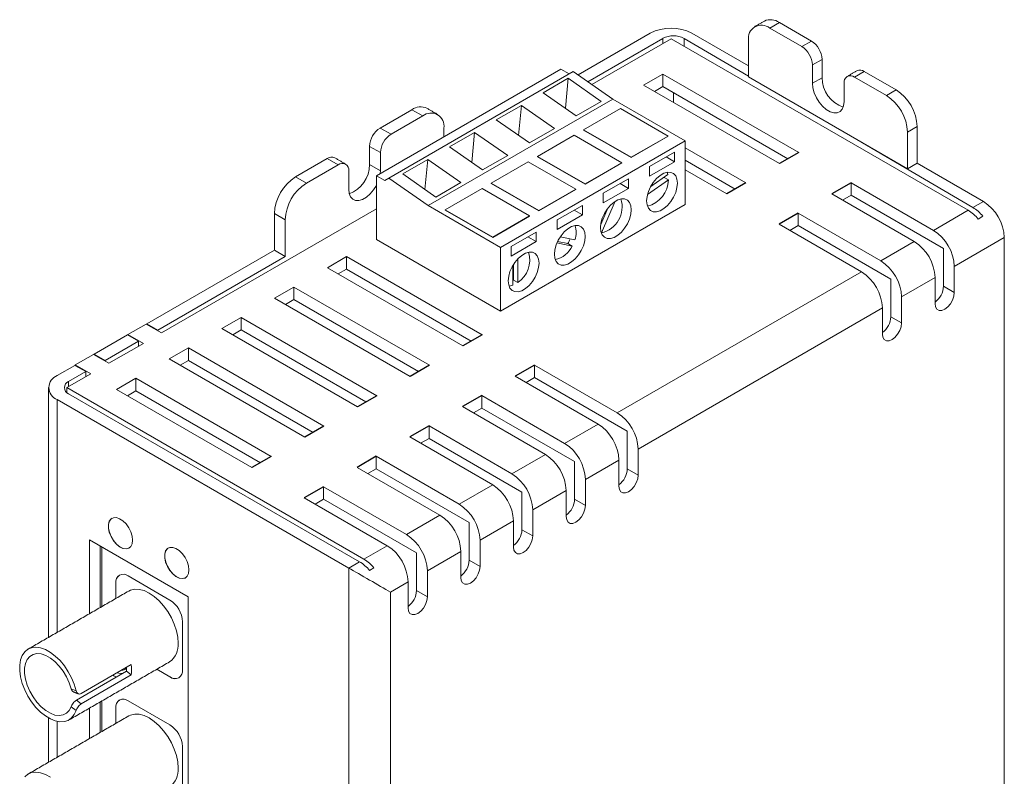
# Model space of a CAD drawing. Header units: inches. Extents: x 0 to 301, y 0 to 227.
# Tile 8 of 8: x 252 to 293, y 127 to 159. Entities that reach past the tile are written whole.
import ezdxf

# ---------------------------------------------------------------- set-up
doc = ezdxf.new("R2010")
doc.units = ezdxf.units.IN
doc.header["$MEASUREMENT"] = 0

msp = doc.modelspace()

# ---------------------------------------------------------------- linework, layer by layer
at = {"color": 7, "linetype": 'Continuous', "lineweight": 15}
for p, q in [((283.3502, 158.8302), (283.7603, 159.067)), ((283.3502, 158.8302), (284.7119, 158.044)), ((283.7603, 159.067), (285.122, 158.2808)), ((278.2822, 158.616), (275.2178, 156.847)), ((278.8199, 158.3957), (275.6337, 156.5564)), ((278.8199, 158.1801), (278.8199, 158.3957)), ((282.4521, 156.7944), (279.7211, 158.3938)), ((279.7211, 158.0576), (279.7211, 158.3938)), ((282.4521, 157.2293), (280.05, 158.616)), ((275.8027, 156.4383), (279.1644, 158.379)), ((279.1644, 158.379), (291.7763, 151.0983)), ((282.4521, 156.7558), (282.4521, 158.3117)), ((284.7119, 158.044), (285.122, 158.2808)), ((285.1609, 157.2663), (285.571, 157.5031)), ((285.1609, 157.2663), (285.1609, 156.4885)), ((285.571, 157.5031), (285.571, 156.7253)), ((266.6605, 152.5672), (274.4918, 157.088)), ((267.1851, 152.4669), (275.0163, 156.9877)), ((274.8409, 156.8865), (274.4918, 157.088)), ((276.686, 155.8213), (275.0163, 156.9877)), ((278.8123, 156.881), (277.9965, 156.41)), ((278.8123, 156.881), (284.5806, 153.5511)), ((278.8123, 156.3503), (278.8123, 156.881)), ((287.0514, 154.1007), (282.4521, 156.7558)), ((285.1609, 156.4885), (285.571, 156.7253)), ((286.9569, 156.748), (287.367, 156.9847)), ((286.9569, 156.748), (288.3039, 155.9705)), ((287.367, 156.9847), (288.714, 156.2073)), ((274.7997, 156.6996), (273.7353, 156.0852)), ((274.6797, 155.4254), (274.7997, 156.6996)), ((276.2043, 155.7185), (274.7997, 156.6996)), ((283.7639, 153.0806), (277.9965, 156.41)), ((278.8123, 156.3503), (278.4562, 156.1446)), ((278.8123, 156.3503), (284.1204, 153.286)), ((286.5079, 155.7109), (286.5079, 156.4887)), ((273.7353, 156.0852), (275.1398, 155.104)), ((279.2722, 155.6736), (279.2722, 156.0848)), ((288.3039, 155.9705), (288.714, 156.2073)), ((268.8548, 151.3005), (276.686, 155.8213)), ((272.8124, 155.5524), (271.748, 154.9379)), ((272.6924, 154.2781), (272.8124, 155.5524)), ((274.2169, 154.5712), (272.8124, 155.5524)), ((275.1398, 155.104), (276.2043, 155.7185)), ((279.7597, 154.0469), (276.686, 155.8213)), ((266.8182, 154.5905), (268.1653, 155.3681)), ((267.2779, 154.3252), (268.6249, 155.1028)), ((268.6249, 155.1028), (268.1653, 155.3681)), ((277.0164, 155.416), (275.4515, 154.5126)), ((279.0364, 154.2499), (277.0164, 155.416)), ((271.748, 154.9379), (273.1525, 153.9567)), ((289.202, 154.415), (289.6121, 154.6518)), ((289.6121, 154.6518), (289.6121, 153.0959)), ((267.2779, 154.3252), (266.8182, 154.5905)), ((269.5229, 154.5842), (269.5229, 154.2196)), ((270.825, 154.4051), (269.7606, 153.7906)), ((270.705, 153.1309), (270.825, 154.4051)), ((272.2296, 153.4239), (270.825, 154.4051)), ((273.1525, 153.9567), (274.2169, 154.5712)), ((275.0586, 154.2858), (273.4937, 153.3824)), ((277.0786, 153.1197), (275.0586, 154.2858)), ((275.4515, 154.5126), (277.4715, 153.3465)), ((275.4515, 154.5126), (275.4515, 154.5004)), ((275.4515, 154.5004), (277.4715, 153.3343)), ((277.4715, 153.3465), (279.0364, 154.2499)), ((277.4715, 153.3343), (279.0364, 154.2377)), ((279.0364, 154.2499), (279.0364, 154.2377)), ((289.202, 154.415), (289.202, 152.8591)), ((266.8288, 153.5475), (266.3692, 153.8128)), ((266.3692, 153.035), (266.3692, 153.8128)), ((269.7606, 153.7906), (271.1652, 152.8094)), ((271.9285, 149.526), (279.7597, 154.0469)), ((279.7597, 151.3457), (279.7597, 154.0469)), ((291.9784, 151.215), (287.0514, 154.1007)), ((289.202, 152.8591), (287.0514, 154.1007)), ((266.8288, 152.7697), (266.8288, 153.5475)), ((271.1652, 152.8094), (272.2296, 153.4239)), ((273.4937, 153.3824), (275.5137, 152.2163)), ((273.4937, 153.3824), (273.4937, 153.3701)), ((273.4937, 153.3701), (275.5137, 152.2041)), ((279.3162, 153.5683), (278.2454, 152.9501)), ((279.3162, 153.1602), (279.3162, 153.5683)), ((279.7597, 153.7517), (282.3417, 152.2612)), ((263.2261, 152.5168), (264.5732, 153.2945)), ((263.6858, 152.2515), (265.0328, 153.0291)), ((265.0328, 153.0291), (264.5732, 153.2945)), ((266.8288, 152.7697), (266.3692, 153.035)), ((268.8377, 153.2578), (267.7733, 152.6433)), ((268.7177, 151.9836), (268.8377, 153.2578)), ((270.2422, 152.2766), (268.8377, 153.2578)), ((273.1008, 153.1556), (271.5359, 152.2522)), ((275.1208, 151.9895), (273.1008, 153.1556)), ((275.5137, 152.2163), (277.0786, 153.1197)), ((275.5137, 152.2041), (277.0786, 153.1074)), ((277.0786, 153.1197), (277.0786, 153.1074)), ((277.4715, 153.3465), (277.4715, 153.3343)), ((278.2454, 152.5421), (279.3162, 153.1602)), ((278.9627, 153.3642), (279.3162, 153.1602)), ((279.7597, 153.221), (281.8815, 151.9961)), ((289.202, 152.8591), (289.6121, 153.0959)), ((292.4243, 151.4724), (289.6121, 153.0959)), ((265.4818, 152.7698), (265.4818, 151.9921)), ((266.6605, 152.5672), (266.6605, 149.8659)), ((267.0097, 152.3656), (266.6605, 152.5672)), ((266.8226, 152.6607), (266.8288, 152.7697)), ((267.7733, 152.6433), (269.1778, 151.6622)), ((278.2454, 152.9501), (278.2454, 152.5421)), ((279.03, 152.6177), (278.3, 152.1077)), ((279.03, 152.6177), (278.9937, 152.7103)), ((281.525, 151.7907), (279.7597, 152.8098)), ((263.6858, 152.2515), (263.2261, 152.5168)), ((267.1851, 152.4669), (267.0097, 152.3656)), ((268.8548, 151.3005), (267.1851, 152.4669)), ((269.1778, 151.6622), (270.2422, 152.2766)), ((271.5359, 152.2522), (271.5359, 152.2399)), ((271.5359, 152.2522), (273.5559, 151.0861)), ((271.5359, 152.2399), (273.5559, 151.0738)), ((275.5137, 152.2163), (275.5137, 152.2041)), ((277.3584, 152.4381), (276.2876, 151.8199)), ((277.0049, 152.234), (277.3584, 152.03)), ((277.3584, 152.03), (277.3584, 152.4381)), ((278.166, 151.7758), (279.0514, 152.3944)), ((279.0514, 152.3944), (278.8746, 152.4965)), ((286.8018, 152.2688), (290.3028, 150.2477)), ((286.8018, 151.738), (286.8018, 152.2688)), ((271.143, 152.0254), (269.5781, 151.122)), ((273.1629, 150.8593), (271.143, 152.0254)), ((273.5559, 151.0861), (275.1208, 151.9895)), ((273.5559, 151.0738), (275.1208, 151.9772)), ((275.1208, 151.9895), (275.1208, 151.9772)), ((276.2876, 151.4119), (277.3584, 152.03)), ((276.2876, 151.8199), (276.2876, 151.4119)), ((289.487, 149.7767), (285.9851, 151.7983)), ((286.8018, 151.738), (286.4456, 151.5324)), ((286.8018, 151.738), (290.7271, 149.472)), ((271.9285, 149.526), (268.8548, 151.3005)), ((271.9285, 146.8248), (279.7597, 151.3457)), ((275.4006, 151.3078), (274.3298, 150.6897)), ((275.4006, 150.8998), (275.4006, 151.3078)), ((276.2096, 150.1405), (276.7955, 151.4818)), ((291.9784, 151.215), (292.4243, 151.4724)), ((257.5407, 145.8959), (266.6605, 151.1607)), ((262.7877, 150.6961), (262.3281, 150.9614)), ((262.3281, 149.4059), (262.3281, 150.9614)), ((269.5781, 151.122), (269.5781, 151.1097)), ((269.5781, 151.122), (271.5981, 149.9559)), ((269.5781, 151.1097), (271.5981, 149.9436)), ((273.5559, 151.0861), (273.5559, 151.0738)), ((274.3298, 150.2816), (275.4006, 150.8998)), ((275.0471, 151.1038), (275.4006, 150.8998)), ((276.4848, 151.1943), (276.1773, 150.4904)), ((284.563, 150.9789), (288.0662, 148.9565)), ((284.563, 150.4481), (284.563, 150.9789)), ((290.3028, 150.2477), (291.7763, 151.0983)), ((262.7877, 149.1406), (262.7877, 150.6961)), ((271.5981, 149.9559), (273.1629, 150.8593)), ((271.5981, 149.9436), (273.1629, 150.847)), ((273.1629, 150.8593), (273.1629, 150.847)), ((274.3298, 150.6897), (274.3298, 150.2816)), ((287.2503, 148.4855), (283.7463, 150.5084)), ((284.563, 150.4481), (284.2068, 150.2425)), ((284.563, 150.4481), (288.4904, 148.1808)), ((292.2006, 150.7281), (292.3996, 150.843)), ((273.4428, 150.1776), (272.372, 149.5595)), ((273.4428, 149.7696), (273.4428, 150.1776)), ((276.2033, 150.1441), (276.2096, 150.1405)), ((266.6605, 149.8659), (271.9285, 146.8248)), ((271.5981, 149.9559), (271.5981, 149.9436)), ((272.372, 149.1514), (273.4428, 149.7696)), ((273.0893, 149.9736), (273.4428, 149.7696)), ((274.319, 149.713), (274.9656, 149.5826)), ((274.3467, 149.7738), (274.7889, 149.6847)), ((275.0804, 149.8453), (274.4592, 149.9705)), ((274.9656, 149.5826), (274.7889, 149.6847)), ((288.0662, 148.9565), (289.487, 149.7767)), ((293.3082, 149.9415), (291.1867, 148.7168)), ((293.3082, 110.5026), (293.3082, 149.9415)), ((262.3281, 149.4059), (256.9166, 146.2819)), ((262.7877, 149.1406), (262.3281, 149.4059)), ((271.9285, 146.8248), (271.9285, 149.526)), ((272.372, 149.5595), (272.372, 149.1514)), ((290.7271, 147.874), (290.7271, 149.472)), ((262.7877, 149.1406), (257.3762, 146.0166)), ((265.3925, 149.1339), (264.5766, 148.6629)), ((265.3925, 149.1339), (271.1474, 145.8116)), ((265.3925, 148.6031), (265.3925, 149.1339)), ((272.4796, 148.1358), (272.4796, 148.807)), ((272.6564, 148.0338), (272.6564, 149.0352)), ((270.3307, 145.3411), (264.5766, 148.6629)), ((265.3925, 148.6031), (265.0363, 148.3975)), ((265.3925, 148.6031), (270.6872, 145.5465)), ((272.4513, 148.7606), (272.4513, 147.9153)), ((276.883, 142.5006), (287.2503, 148.4855)), ((291.1867, 147.6087), (291.1867, 148.7168)), ((272.4796, 148.1358), (272.6564, 148.0338)), ((288.4904, 146.5828), (288.4904, 148.1808)), ((290.3708, 148.2458), (288.9501, 147.4256)), ((290.3708, 148.2458), (290.3708, 147.1377)), ((263.1558, 147.8427), (262.3399, 147.3717)), ((263.1558, 147.8427), (268.9085, 144.5217)), ((263.1558, 147.3119), (263.1558, 147.8427)), ((290.7271, 147.874), (291.1867, 147.6087)), ((268.0918, 144.0512), (262.3399, 147.3717)), ((263.1558, 147.3119), (262.7996, 147.1063)), ((263.1558, 147.3119), (268.4484, 144.2566)), ((288.9501, 146.3175), (288.9501, 147.4256)), ((288.1342, 146.9546), (277.7668, 140.9696)), ((288.1342, 146.9546), (288.1342, 145.8465)), ((256.1134, 145.8271), (256.8867, 146.2735)), ((256.8867, 146.2735), (257.5407, 145.8959)), ((257.3762, 146.0166), (256.9166, 146.2819)), ((256.9166, 146.2562), (256.9166, 146.2819)), ((260.9192, 146.5515), (260.1033, 146.0805)), ((260.9192, 146.5515), (266.6697, 143.2318)), ((260.9192, 146.0208), (260.9192, 146.5515)), ((288.4904, 146.5828), (288.9501, 146.3175)), ((257.3762, 145.9909), (257.3762, 146.0166)), ((265.853, 142.7613), (260.1033, 146.0805)), ((260.9192, 146.0208), (260.563, 145.8151)), ((260.9192, 146.0208), (266.2095, 142.9667)), ((256.0989, 145.8098), (254.68, 144.9907)), ((256.5585, 145.5445), (255.1396, 144.7254)), ((255.3049, 144.6052), (256.7675, 145.4495)), ((256.0989, 145.8098), (256.5585, 145.5445)), ((256.1134, 145.8271), (256.7675, 145.4495)), ((256.1134, 145.8015), (256.1134, 145.8271)), ((256.5585, 145.3289), (256.5585, 145.5445)), ((258.6825, 145.2603), (257.8667, 144.7893)), ((258.6825, 145.2603), (264.4308, 141.9419)), ((258.6825, 144.7296), (258.6825, 145.2603)), ((253.8777, 144.5365), (254.6509, 144.9828)), ((254.6509, 144.9828), (255.3049, 144.6052)), ((255.1396, 144.7254), (254.68, 144.9907)), ((254.68, 144.966), (254.68, 144.9907)), ((255.1396, 144.7007), (255.1396, 144.7254)), ((263.6141, 141.4714), (257.8667, 144.7893)), ((258.6825, 144.7296), (258.3264, 144.5239)), ((258.6825, 144.7296), (263.9706, 141.6768)), ((253.8641, 144.5197), (253.1092, 144.0839)), ((254.3237, 144.2544), (253.5936, 143.8329)), ((253.8641, 144.5197), (254.3237, 144.2544)), ((253.8777, 144.5365), (254.5318, 144.1589)), ((253.8777, 144.5118), (253.8777, 144.5365)), ((254.3237, 144.0388), (254.3237, 144.2544)), ((273.3687, 144.5293), (276.883, 142.5006)), ((273.3687, 143.9986), (273.3687, 144.5293)), ((253.5197, 143.5746), (254.5318, 144.1589)), ((253.5936, 143.6173), (253.5936, 143.8329)), ((256.4459, 143.9691), (255.63, 143.4981)), ((256.4459, 143.9691), (262.1919, 140.652)), ((256.4459, 143.4384), (256.4459, 143.9691)), ((276.0671, 142.0296), (272.552, 144.0588)), ((273.3687, 143.9986), (273.0125, 143.793)), ((273.3687, 143.9986), (277.3072, 141.7249)), ((253.5197, 143.3657), (253.5197, 143.5746)), ((266.1316, 136.2939), (253.5197, 143.5746)), ((261.3753, 140.1815), (255.63, 143.4981)), ((256.4459, 143.4384), (256.0897, 143.2328)), ((256.4459, 143.4384), (261.7318, 140.3869)), ((265.4836, 135.9198), (253.1092, 143.0634)), ((253.1092, 143.0634), (253.1092, 133.189)), ((253.5936, 143.3145), (265.9432, 136.1852)), ((271.1298, 143.2394), (274.6463, 141.2094)), ((271.1298, 142.7087), (271.1298, 143.2394)), ((273.8304, 140.7384), (270.3131, 142.7689)), ((271.1298, 142.7087), (270.7736, 142.5031)), ((271.1298, 142.7087), (275.0706, 140.4337)), ((268.8909, 141.9495), (272.4097, 139.9182)), ((268.8909, 141.4188), (268.8909, 141.9495)), ((274.6463, 141.2094), (276.0671, 142.0296)), ((277.3072, 140.1269), (277.3072, 141.7249)), ((271.5938, 139.4472), (268.0742, 141.479)), ((268.8909, 141.4188), (268.5347, 141.2131)), ((268.8909, 141.4188), (272.8339, 139.1425)), ((277.7668, 139.8615), (277.7668, 140.9696)), ((266.6521, 140.6596), (270.173, 138.627)), ((266.6521, 140.1288), (266.6521, 140.6596)), ((272.4097, 139.9182), (273.8304, 140.7384)), ((275.0706, 138.8357), (275.0706, 140.4337)), ((276.951, 140.4986), (275.5302, 139.6784)), ((276.951, 140.4986), (276.951, 139.3906)), ((269.3571, 138.156), (265.8354, 140.1891)), ((266.6521, 140.1288), (266.2959, 139.9232)), ((266.6521, 140.1288), (270.5973, 137.8513)), ((277.3072, 140.1269), (277.7668, 139.8615)), ((275.5302, 138.5704), (275.5302, 139.6784)), ((264.4132, 139.3697), (267.9364, 137.3358)), ((264.4132, 138.8389), (264.4132, 139.3697)), ((270.173, 138.627), (271.5938, 139.4472)), ((274.7143, 139.2075), (273.2935, 138.3873)), ((274.7143, 139.2075), (274.7143, 138.0994)), ((267.1205, 136.8648), (263.5965, 138.8992)), ((264.4132, 138.8389), (264.057, 138.6333)), ((264.4132, 138.8389), (268.3606, 136.5601)), ((272.8339, 137.5445), (272.8339, 139.1425)), ((275.0706, 138.8357), (275.5302, 138.5704)), ((273.2935, 137.2792), (273.2935, 138.3873)), ((267.9364, 137.3358), (269.3571, 138.156)), ((272.4777, 137.9163), (271.0569, 137.0961)), ((272.4777, 137.9163), (272.4777, 136.8082)), ((270.5973, 136.2533), (270.5973, 137.8513)), ((272.8339, 137.5445), (273.2935, 137.2792)), ((254.4769, 137.1135), (254.4769, 133.9786)), ((258.669, 134.6934), (254.4769, 137.1135)), ((271.0569, 135.988), (271.0569, 137.0961)), ((254.9365, 134.2439), (254.9365, 136.8482)), ((255.0018, 134.2816), (255.0018, 136.8105)), ((266.1316, 136.2939), (267.1205, 136.8648)), ((268.3606, 134.9621), (268.3606, 136.5601)), ((270.241, 136.6251), (268.8202, 135.8049)), ((270.241, 136.6251), (270.241, 135.517)), ((270.5973, 136.2533), (271.0569, 135.988)), ((265.4836, 135.9198), (265.9432, 136.1852)), ((265.4836, 94.4396), (265.4836, 135.9198)), ((266.3675, 135.815), (266.5559, 135.9237)), ((257.8953, 134.5612), (256.1276, 135.5817)), ((268.8202, 134.6968), (268.8202, 135.8049)), ((255.6008, 135.2775), (255.5972, 135.2755)), ((255.5972, 135.2755), (255.5972, 134.6254)), ((255.6008, 135.2775), (255.6008, 134.6274)), ((268.0044, 135.3339), (267.2513, 134.8992)), ((268.0044, 135.3339), (268.0044, 134.2258)), ((258.669, 124.066), (258.669, 134.6934)), ((267.2513, 134.8992), (267.2513, 95.4603)), ((268.3606, 134.9621), (268.8202, 134.6968)), ((258.4257, 131.6013), (258.4257, 133.6427)), ((256.2507, 131.8186), (254.1294, 130.594)), ((256.0452, 131.536), (253.9238, 130.3114)), ((256.2506, 131.3802), (254.1293, 130.1556)), ((256.0452, 131.536), (256.2506, 131.3802)), ((257.3322, 131.6202), (257.8953, 131.2951)), ((257.3357, 131.6222), (257.8989, 131.2971)), ((257.8989, 131.2971), (257.8953, 131.2951)), ((253.7046, 130.797), (253.9127, 130.7144)), ((253.9125, 129.8773), (253.7044, 130.0351)), ((253.9238, 130.3114), (254.1293, 130.1556)), ((254.4769, 129.9719), (254.4769, 128.6783)), ((254.9365, 128.9436), (254.9365, 130.2372)), ((255.0018, 128.9813), (255.0018, 130.2749)), ((255.6008, 129.9773), (255.5972, 129.9752)), ((255.5972, 129.9752), (255.5972, 129.3251)), ((255.6008, 129.9773), (255.6008, 129.3271)), ((257.8953, 129.261), (256.1276, 130.2815)), ((253.1092, 129.4088), (253.1092, 127.8888)), ((258.4257, 126.3011), (258.4257, 128.3424))]:
    msp.add_line(p, q, dxfattribs=at)
at = {"color": 7, "linetype": 'Continuous', "lineweight": 15, "flags": 128}
for points in [[(285.1609, 156.4885), (285.1805, 156.2911), (285.238, 156.0825), (285.3303, 155.875), (285.4518, 155.6805), (285.5956, 155.5104), (285.7532, 155.3745), (285.9156, 155.2807), (286.0733, 155.2346), (286.217, 155.2387), (286.3386, 155.2929), (286.4308, 155.394), (286.4884, 155.5361), (286.5079, 155.7109)], [(279.4348, 152.2509), (279.4158, 152.4207), (279.3598, 152.5586), (279.2703, 152.6567), (279.1523, 152.7093), (279.0127, 152.7133), (278.8596, 152.6685), (278.702, 152.5775), (278.5489, 152.4456), (278.4093, 152.2804), (278.2913, 152.0916), (278.2017, 151.89), (278.1458, 151.6876), (278.1268, 151.4959), (278.1458, 151.3261), (278.2017, 151.1882), (278.2913, 151.09), (278.4093, 151.0374), (278.5489, 151.0334), (278.702, 151.0782), (278.8596, 151.1692), (279.0127, 151.3012), (279.1523, 151.4663), (279.2703, 151.6552), (279.3598, 151.8567), (279.4158, 152.0592), (279.4348, 152.2509)], [(265.4818, 151.9921), (265.5014, 151.8172), (265.559, 151.6752), (265.6512, 151.5741), (265.7727, 151.5199), (265.9165, 151.5158), (266.0741, 151.5619), (266.2365, 151.6557), (266.3942, 151.7915), (266.5379, 151.9617), (266.6595, 152.1562), (266.6605, 152.1582)], [(277.477, 151.1207), (277.4579, 151.2904), (277.402, 151.4284), (277.3125, 151.5265), (277.1945, 151.5791), (277.0549, 151.5831), (276.9018, 151.5383), (276.7442, 151.4473), (276.5911, 151.3154), (276.4515, 151.1502), (276.3335, 150.9614), (276.2439, 150.7598), (276.188, 150.5573), (276.169, 150.3656), (276.188, 150.1959), (276.2439, 150.0579), (276.3335, 149.9598), (276.4515, 149.9072), (276.5911, 149.9032), (276.7442, 149.948), (276.9018, 150.039), (277.0549, 150.1709), (277.1945, 150.3361), (277.3125, 150.525), (277.402, 150.7265), (277.4579, 150.929), (277.477, 151.1207)], [(275.5192, 149.9905), (275.5001, 150.1602), (275.4442, 150.2982), (275.3547, 150.3963), (275.2367, 150.4489), (275.0971, 150.4529), (274.944, 150.4081), (274.7864, 150.3171), (274.6333, 150.1852), (274.4937, 150.02), (274.3757, 149.8311), (274.2861, 149.6296), (274.2302, 149.4271), (274.2112, 149.2354), (274.2302, 149.0657), (274.2861, 148.9277), (274.3757, 148.8296), (274.4937, 148.777), (274.6333, 148.773), (274.7864, 148.8178), (274.944, 148.9088), (275.0971, 149.0407), (275.2367, 149.2059), (275.3547, 149.3948), (275.4442, 149.5963), (275.5001, 149.7988), (275.5192, 149.9905)], [(273.5613, 148.8603), (273.5423, 149.03), (273.4864, 149.168), (273.3969, 149.2661), (273.2789, 149.3187), (273.1393, 149.3227), (272.9862, 149.2779), (272.8286, 149.1869), (272.6755, 149.055), (272.5359, 148.8898), (272.4179, 148.7009), (272.3283, 148.4994), (272.2724, 148.2969), (272.2534, 148.1052), (272.2724, 147.9355), (272.3283, 147.7975), (272.4179, 147.6994), (272.5359, 147.6468), (272.6755, 147.6428), (272.8286, 147.6876), (272.9862, 147.7786), (273.1393, 147.9105), (273.2789, 148.0757), (273.3969, 148.2645), (273.4864, 148.4661), (273.5423, 148.6686), (273.5613, 148.8603)], [(272.2891, 147.8799), (272.2986, 147.8803), (272.4513, 147.9153)], [(290.3708, 147.1377), (290.3908, 147.0036), (290.4488, 146.9058), (290.539, 146.8537), (290.6527, 146.8524), (290.7788, 146.9021), (290.9048, 146.9979), (291.0186, 147.1305), (291.1088, 147.2868), (291.1667, 147.4516), (291.1867, 147.6087)], [(288.1342, 145.8465), (288.1542, 145.7125), (288.2121, 145.6146), (288.3024, 145.5625), (288.4161, 145.5612), (288.5421, 145.6109), (288.6682, 145.7068), (288.7819, 145.8393), (288.8722, 145.9956), (288.9301, 146.1604), (288.9501, 146.3175)], [(276.951, 139.3906), (276.9709, 139.2565), (277.0289, 139.1586), (277.1191, 139.1065), (277.2328, 139.1053), (277.3589, 139.155), (277.485, 139.2508), (277.5987, 139.3834), (277.6889, 139.5397), (277.7469, 139.7045), (277.7668, 139.8615)], [(274.7143, 138.0994), (274.7343, 137.9653), (274.7922, 137.8675), (274.8825, 137.8153), (274.9962, 137.8141), (275.1223, 137.8638), (275.2483, 137.9596), (275.362, 138.0922), (275.4523, 138.2485), (275.5102, 138.4133), (275.5302, 138.5704)], [(256.3128, 137.097), (256.2936, 137.269), (256.2376, 137.4503), (256.1488, 137.6276), (256.0339, 137.7876), (255.9013, 137.9186), (255.761, 138.0107), (255.6232, 138.0571), (255.4983, 138.0545), (255.3955, 138.003), (255.3224, 137.9064), (255.2844, 137.7719), (255.2844, 137.6094), (255.3224, 137.4311), (255.3955, 137.2501), (255.4983, 137.0798), (255.6232, 136.933), (255.761, 136.8204), (255.9013, 136.7505), (256.0339, 136.7283), (256.1488, 136.7557), (256.2376, 136.8304), (256.2936, 136.9471), (256.3128, 137.097)], [(255.438, 138.032), (255.4026, 138.0071), (255.3295, 137.9105), (255.2915, 137.7759), (255.2915, 137.6135), (255.3295, 137.4351), (255.4026, 137.2541), (255.5054, 137.0839), (255.6303, 136.937), (255.768, 136.8245), (255.9084, 136.7545), (256.0409, 136.7324), (256.1559, 136.7597), (256.1685, 136.7666)], [(272.4777, 136.8082), (272.4976, 136.6741), (272.5556, 136.5763), (272.6458, 136.5242), (272.7595, 136.5229), (272.8856, 136.5726), (273.0117, 136.6684), (273.1254, 136.801), (273.2156, 136.9573), (273.2736, 137.1221), (273.2935, 137.2792)], [(258.702, 135.8364), (258.6829, 136.0084), (258.6268, 136.1897), (258.538, 136.367), (258.4231, 136.5271), (258.2905, 136.658), (258.1502, 136.7501), (258.0124, 136.7966), (257.8875, 136.7939), (257.7847, 136.7424), (257.7116, 136.6458), (257.6737, 136.5113), (257.6737, 136.3488), (257.7116, 136.1705), (257.7847, 135.9895), (257.8875, 135.8192), (258.0124, 135.6724), (258.1502, 135.5598), (258.2905, 135.4899), (258.4231, 135.4677), (258.538, 135.4951), (258.6268, 135.5699), (258.6829, 135.6865), (258.702, 135.8364)], [(257.8273, 136.7714), (257.7918, 136.7465), (257.7187, 136.6499), (257.6807, 136.5154), (257.6807, 136.3529), (257.7187, 136.1746), (257.7918, 135.9936), (257.8946, 135.8233), (258.0195, 135.6765), (258.1573, 135.5639), (258.2976, 135.494), (258.4302, 135.4718), (258.5451, 135.4992), (258.5578, 135.506)], [(270.241, 135.517), (270.261, 135.3829), (270.3189, 135.2851), (270.4092, 135.233), (270.5229, 135.2317), (270.649, 135.2814), (270.775, 135.3772), (270.8887, 135.5098), (270.979, 135.6661), (271.0369, 135.8309), (271.0569, 135.988)], [(258.2418, 132.7322), (258.2232, 132.989), (258.1678, 133.2595), (258.0775, 133.5355), (257.9548, 133.8085), (257.8036, 134.0705), (257.6284, 134.3132), (257.4346, 134.5295), (257.228, 134.7126), (257.015, 134.8572), (256.802, 134.9586), (256.5954, 135.0139), (256.4016, 135.0215), (256.2264, 134.9809), (256.1476, 134.943)], [(268.0044, 134.2258), (268.0243, 134.0918), (268.0823, 133.9939), (268.1725, 133.9418), (268.2863, 133.9405), (268.4123, 133.9902), (268.5384, 134.0861), (268.6521, 134.2186), (268.7423, 134.3749), (268.8003, 134.5397), (268.8202, 134.6968)], [(253.9127, 130.7144), (253.8333, 130.986), (253.7216, 131.2572), (253.5808, 131.52), (253.4152, 131.7667), (253.2296, 131.9898), (253.0296, 132.1828), (252.821, 132.3401), (252.61, 132.4569), (252.4029, 132.5298), (252.2057, 132.5566), (252.0244, 132.5366), (251.8643, 132.4703), (251.7301, 132.3597), (251.6258, 132.208), (251.5545, 132.0199), (251.5183, 131.8007), (251.5182, 131.5571), (251.5543, 131.2961), (251.6255, 131.0256), (251.7297, 130.7536), (251.8638, 130.488), (252.0238, 130.2368), (252.2051, 130.0073), (252.4021, 129.8065), (252.6092, 129.6401), (252.8202, 129.5132), (253.0288, 129.4294), (253.2289, 129.3913), (253.4146, 129.4), (253.5803, 129.4553), (253.7211, 129.5554), (253.833, 129.6975), (253.9125, 129.8773)], [(253.7046, 130.797), (253.623, 131.0515), (253.5083, 131.303), (253.3649, 131.5422), (253.198, 131.76), (253.014, 131.9483), (252.8198, 132.1001), (252.6225, 132.2096), (252.4297, 132.2727), (252.2486, 132.2872), (252.0858, 132.2523), (251.9477, 132.1695), (251.8392, 132.0418), (251.7646, 131.874), (251.7265, 131.6725), (251.7264, 131.4447), (251.7644, 131.1993), (251.8389, 130.9454), (251.9473, 130.6924), (252.0854, 130.45), (252.248, 130.2272), (252.4291, 130.0324), (252.6219, 129.8728), (252.8191, 129.7545), (253.0134, 129.6818), (253.1975, 129.6575), (253.3644, 129.6825), (253.5079, 129.7559), (253.6227, 129.8749), (253.7044, 130.0351)], [(255.4665, 131.3658), (255.5114, 131.3413), (255.6207, 131.291)], [(255.652, 131.4729), (255.727, 131.4535), (255.8833, 131.4426)], [(258.2418, 127.432), (258.2232, 127.6887), (258.1678, 127.9592), (258.0775, 128.2352), (257.9548, 128.5083), (257.8036, 128.7702), (257.6284, 129.013), (257.4346, 129.2292), (257.228, 129.4124), (257.015, 129.5569), (256.802, 129.6583), (256.5954, 129.7137), (256.4016, 129.7212), (256.2264, 129.6807), (256.1476, 129.6428)], [(252.821, 127.0398), (252.61, 127.1566), (252.4029, 127.2295), (252.2057, 127.2563), (252.0244, 127.2363), (251.8643, 127.17), (251.7301, 127.0594)]]:
    msp.add_lwpolyline(points, dxfattribs=at)
for points in [[(284.5806, 153.5511), (283.7639, 153.0806)], [(282.3417, 152.2612), (281.525, 151.7907)], [(286.8018, 152.2688), (285.9851, 151.7983)], [(284.563, 150.9789), (283.7463, 150.5084)], [(271.1474, 145.8116), (270.3307, 145.3411)], [(268.9085, 144.5217), (268.0918, 144.0512)], [(273.3687, 144.5293), (272.552, 144.0588)], [(266.6697, 143.2318), (265.853, 142.7613)], [(271.1298, 143.2394), (270.3131, 142.7689)], [(264.4308, 141.9419), (263.6141, 141.4714)], [(268.8909, 141.9495), (268.0742, 141.479)], [(262.1919, 140.652), (261.3753, 140.1815)], [(266.6521, 140.6596), (265.8354, 140.1891)], [(264.4132, 139.3697), (263.5965, 138.8992)]]:
    msp.add_lwpolyline(points)
at = {"color": 7, "linetype": 'Continuous', "lineweight": 15}
for centre, radius, start, end in [((279.1661, 156.9101), 1.9213, 62.60968, 117.39033), ((282.9995, 158.4005), 0.5546, 50.7905, 189.21308), ((283.3882, 158.5477), 0.6388, 54.37821, 114.30592), ((279.2687, 157.5303), 0.9749, 62.35043, 117.41088), ((284.186, 157.2219), 0.9759, 2.60557, 57.392), ((284.5962, 157.4587), 0.9759, 2.60557, 57.392), ((286.9146, 156.7413), 1.3437, 180.68314, 250.64501), ((286.7817, 156.5331), 0.2773, 50.80288, 189.21515), ((287.1811, 156.7251), 0.3194, 54.38667, 114.30829), ((287.2523, 154.3263), 1.9517, 2.60527, 57.39721), ((287.6624, 154.5631), 1.9517, 2.60527, 57.39721), ((268.5373, 154.8489), 0.6388, 65.69278, 125.61769), ((268.9755, 154.673), 0.5546, 350.78595, 129.20332), ((267.3441, 153.7684), 0.9759, 122.60541, 177.39459), ((267.8037, 153.5031), 0.9759, 122.60541, 177.39459), ((264.7592, 153.0348), 0.3194, 65.69287, 125.61787), ((265.2081, 152.8142), 0.2773, 350.78585, 129.20341), ((265.0055, 153.0588), 1.3639, 291.63581, 359.00015), ((264.2778, 150.8727), 1.9517, 122.60547, 177.39453), ((264.7375, 150.6073), 1.9517, 122.60547, 177.39453), ((277.8594, 152.4237), 1.1924, 284.72572, 358.59423), ((275.9578, 151.242), 1.1299, 282.87582, 17.41392), ((291.3892, 149.8542), 1.921, 2.60542, 57.39458), ((290.9467, 149.7193), 1.6094, 38.81876, 58.96851), ((274.3594, 150.1448), 0.7807, 337.43744, 22.99801), ((289.2677, 148.6294), 1.921, 2.60542, 57.39458), ((288.4518, 148.1585), 1.921, 2.60542, 57.39458), ((271.9998, 148.9972), 1.1659, 304.27463, 16.05436), ((274.0421, 150.0046), 1.0154, 281.63664, 335.44537), ((287.0311, 147.3383), 1.921, 2.60542, 57.39458), ((286.2152, 146.8673), 1.921, 2.60542, 57.39458), ((289.8378, 147.914), 0.8902, 306.78291, 357.42348), ((287.6012, 146.6228), 0.8902, 306.78296, 357.42343), ((253.3029, 143.5737), 0.5458, 110.78339, 249.21656), ((253.692, 143.5737), 0.2773, 110.7835, 249.21651), ((275.8478, 140.8823), 1.921, 2.60542, 57.39458), ((275.0319, 140.4113), 1.921, 2.60542, 57.39458), ((273.6112, 139.5911), 1.921, 2.60542, 57.39458), ((272.7953, 139.1201), 1.921, 2.60542, 57.39458), ((276.4179, 140.1669), 0.8902, 306.78295, 357.42346), ((271.3745, 138.2999), 1.921, 2.60542, 57.39458), ((270.5587, 137.8289), 1.921, 2.60542, 57.39458), ((274.1813, 138.8757), 0.8902, 306.78296, 357.42347), ((269.1379, 137.0087), 1.921, 2.60542, 57.39458), ((268.322, 136.5378), 1.921, 2.60542, 57.39458), ((271.9446, 137.5845), 0.8902, 306.78296, 357.42343), ((266.9012, 135.7176), 1.921, 2.60542, 57.39458), ((266.0854, 135.2466), 1.921, 2.60542, 57.39458), ((265.302, 134.9149), 1.6094, 38.81876, 58.96851), ((269.708, 136.2933), 0.8902, 306.78296, 357.42343), ((265.1136, 134.8062), 1.6094, 38.81876, 58.96851), ((255.9206, 135.3279), 0.3275, 50.79662, 189.21407), ((255.9683, 135.3181), 0.3697, 125.01431, 186.2979), ((267.4714, 135.0021), 0.8902, 306.783, 357.4234), ((257.2743, 133.5903), 1.1526, 2.6054, 57.3946), ((257.3744, 132.6462), 0.8717, 305.64985, 5.66233), ((255.8105, 131.9413), 0.3664, 272.97066, 312.25111), ((254.8568, 131.7076), 1.2007, 351.78719, 359.97382), ((254.6351, 131.5998), 1.6304, 352.25849, 7.71139), ((258.1024, 131.5489), 0.3275, 230.7966, 9.21415), ((258.1186, 131.6038), 0.3772, 234.38219, 294.30727), ((255.9206, 130.0277), 0.3275, 50.79681, 189.214), ((255.9683, 130.0178), 0.3697, 125.01431, 186.2979), ((257.2743, 128.29), 1.1526, 2.60545, 57.39451), ((257.3744, 127.3459), 0.8717, 305.64982, 5.66232)]:
    msp.add_arc(centre, radius, start, end, dxfattribs=at)
for centre, major_axis, ratio, start_param, end_param in [((291.9784, 150.1943), (-0.6182, 1.0864), 0.5731985, 5.0007715, 5.5014262), ((266.3675, 135.4094), (1.25, -0.7217), 0.0000704, 0.7854388, 2.3562351)]:
    msp.add_ellipse(centre, major_axis=major_axis, ratio=ratio, start_param=start_param, end_param=end_param, dxfattribs=at)
for points, degree in [([(283.1253, 159.1299), (282.7151, 158.8932)], 1), ([(287.0496, 157.0162), (286.6395, 156.7794)], 1), ([(269.2598, 155.1657), (268.8002, 155.431)], 1), ([(265.3503, 153.0606), (264.8907, 153.3259)], 1), ([(274.8769, 149.8863), (274.8476, 149.8191), (274.8182, 149.7519), (274.7889, 149.6847)], 3), ([(272.4796, 148.1358), (272.4702, 148.1304), (272.4607, 148.1249), (272.4513, 148.1194)], 3), ([(252.7431, 143.5737), (252.7431, 132.9777)], 1), ([(256.1476, 134.943), (251.8731, 132.4755)], 1), ([(253.608, 129.4703), (257.8824, 131.9379)], 1), ([(255.9942, 131.6241), (256.0565, 131.6601)], 1), ([(253.8036, 130.6609), (254.009, 130.5794)], 1), ([(256.1476, 129.6428), (251.8731, 127.1752)], 1), ([(252.7431, 129.5547), (252.7431, 127.6774)], 1)]:
    msp.add_open_spline(points, degree=degree, dxfattribs=at)
for points, knots in [([(253.8039, 130.6616), (253.7879, 130.6703), (253.755, 130.6881), (253.7223, 130.7393), (253.7097, 130.7803), (253.7046, 130.797)], [0, 0, 0, 0, 0.359318, 0.7394418, 1, 1, 1, 1]), ([(253.9127, 130.7144), (253.9265, 130.6548), (253.956, 130.6081), (254.0341, 130.5641), (254.0826, 130.567), (254.1294, 130.594)], [0, 0, 0, 0, 0.5, 0.5, 1, 1, 1, 1]), ([(253.7044, 130.0351), (253.7196, 130.0775), (253.7498, 130.1333), (253.8284, 130.2373), (253.877, 130.2844), (253.9238, 130.3114)], [0, 0, 0, 0, 0.5, 0.5, 1, 1, 1, 1]), ([(254.1293, 130.1556), (254.0825, 130.1286), (254.0341, 130.0817), (253.956, 129.9774), (253.9263, 129.9209), (253.9125, 129.8773)], [0, 0, 0, 0, 0.5, 0.5, 1, 1, 1, 1])]:
    msp.add_open_spline(points, degree=3, knots=knots, dxfattribs=at)

doc.saveas('drawing.dxf')
